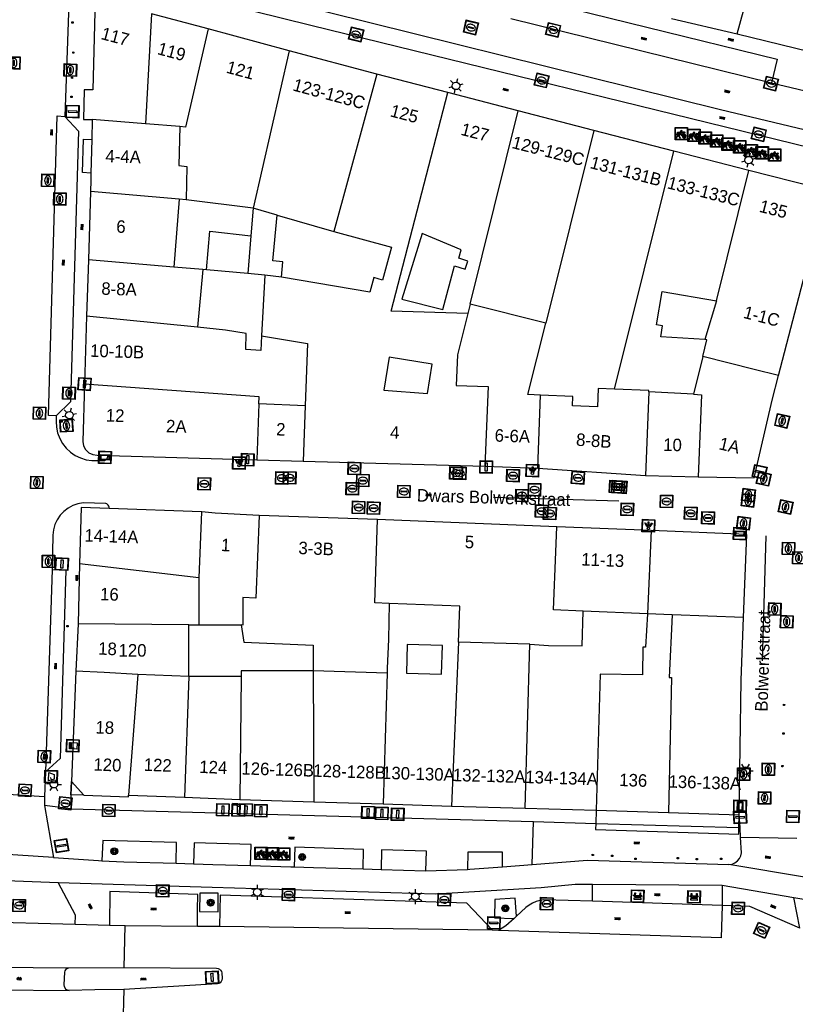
# Model space of a CAD drawing. Header units: metres. Extents: x 93870 to 95789, y 463036 to 464040.
# Tile 39 of 256: x 94147 to 94209, y 463338 to 463416. Entities that reach past the tile are written whole.
import ezdxf
from ezdxf.enums import TextEntityAlignment as Align

# ---------------------------------------------------------------- set-up
doc = ezdxf.new("R2010")
doc.units = ezdxf.units.M
doc.header["$LTSCALE"] = 25.4
for name, color, linetype in [('B_BEBOUWINGSGRENS_0', 1, 'Continuous'), ('B_LUIFEL_1', 200, 'Continuous'), ('B_OVERBOUWLIJN_LIJN_1', 7, 'Continuous'), ('B_TUSSENMUUR_0', 7, 'Continuous'), ('Q_AFVALBAK_0', 7, 'Continuous'), ('Q_BANK_0', 7, 'Continuous'), ('Q_BOOM_0', 3, 'Continuous'), ('Q_BRANDKRAAN_0', 5, 'Continuous'), ('Q_CAI-KAST_0', 10, 'Continuous'), ('Q_FIETSENREK_0', 6, 'Continuous'), ('Q_INSPECTIE_OF_RIOOLPUT_0', 253, 'Continuous'), ('Q_KOLK_0', 254, 'Continuous'), ('Q_LICHTMAST_0', 2, 'Continuous'), ('Q_LICHTPUNT_1', 7, 'Continuous'), ('Q_STRAATNAAMBORD_0', 7, 'Continuous'), ('Q_VERKEERSBORDPAAL_0', 40, 'Continuous'), ('Q_WATERLEIDINGPUT_0', 5, 'Continuous'), ('S_GBKN_SYMBOOL_GV_GROOT_0', 7, 'Continuous'), ('S_GBKN_SYMBOOL_OV_GROOT_0', 7, 'Continuous'), ('V_WEGGRENS_0', 7, 'Continuous'), ('Z_GBKN_HUISNUMMER_0', 252, 'Continuous'), ('Z_STRAATNAAM_0', 252, 'Continuous')]:
    doc.layers.add(name, color=color, linetype=linetype)
doc.layers.add('Q_PAAL_STEEN_0', color=7, linetype='Continuous', true_color=0xa97373)
doc.layers.add('Q_PAALTJE_0', color=7, linetype='Continuous', true_color=0x666666)

# ---------------------------------------------------------------- blocks, each defined once
blk = doc.blocks.new('Q_AFVALBAK')
for points in [[(-0.5, 0.5), (0.5, 0.5), (0.5, -0.5), (-0.5, -0.5)], [(-0.336, 0.197), (0.331, 0.197), (0.19, -0.251), (-0.196, -0.251)]]:
    blk.add_lwpolyline(points, close=True)
blk.add_lwpolyline([(-0.442, 0.464), (0.438, 0.464, -0.414214), (0.459, 0.442), (0.459, -0.437, -0.414214), (0.438, -0.459), (-0.442, -0.459, -0.414214), (-0.463, -0.437), (-0.463, 0.442), (-0.463, 0.444), (-0.463, 0.446), (-0.463, 0.448), (-0.462, 0.45), (-0.461, 0.451), (-0.46, 0.453), (-0.459, 0.455), (-0.458, 0.456), (-0.457, 0.457), (-0.456, 0.459), (-0.454, 0.46), (-0.453, 0.461), (-0.451, 0.462), (-0.449, 0.462), (-0.447, 0.463), (-0.446, 0.463), (-0.444, 0.464), (-0.442, 0.464)], format="xyb")
blk = doc.blocks.new('Q_STRAATNAAMBORD')
for points in [[(-0.5, 0.5), (0.5, 0.5), (0.5, -0.5), (-0.5, -0.5)], [(-0.369, 0.22), (0.358, 0.22), (0.358, -0.214), (-0.369, -0.214)]]:
    blk.add_lwpolyline(points, close=True)
for points in [[(-0.442, 0.464), (0.438, 0.464, -0.414214), (0.459, 0.442), (0.459, -0.437, -0.414214), (0.438, -0.459), (-0.442, -0.459, -0.414214), (-0.463, -0.437), (-0.463, 0.442), (-0.463, 0.444), (-0.463, 0.446), (-0.463, 0.448), (-0.462, 0.45), (-0.461, 0.451), (-0.46, 0.453), (-0.459, 0.455), (-0.458, 0.456), (-0.457, 0.457), (-0.456, 0.459), (-0.454, 0.46), (-0.453, 0.461), (-0.451, 0.462), (-0.449, 0.462), (-0.447, 0.463), (-0.446, 0.463), (-0.444, 0.464), (-0.442, 0.464)], [(-0.287, 0.16), (0.281, 0.16, -0.414214), (0.303, 0.139), (0.303, -0.134, -0.414214), (0.281, -0.156), (-0.287, -0.156, -0.414214), (-0.308, -0.134), (-0.308, 0.139), (-0.308, 0.14), (-0.308, 0.142), (-0.307, 0.144), (-0.307, 0.146), (-0.306, 0.148), (-0.305, 0.149), (-0.304, 0.151), (-0.303, 0.152), (-0.302, 0.154), (-0.3, 0.155), (-0.299, 0.156), (-0.297, 0.157), (-0.296, 0.158), (-0.294, 0.159), (-0.292, 0.159), (-0.29, 0.16), (-0.288, 0.16), (-0.287, 0.16)]]:
    blk.add_lwpolyline(points, format="xyb")
blk = doc.blocks.new('Q_CAI-KAST')
for points in [[(-0.5, 0.5), (0.5, 0.5), (0.5, -0.5), (-0.5, -0.5)], [(-0.262, 0.264), (0.25, 0.264), (0.25, 0.187), (-0.262, 0.187)], [(-0.262, 0.107), (0.25, 0.107), (0.25, -0.332), (-0.262, -0.332)]]:
    blk.add_lwpolyline(points, close=True)
blk.add_lwpolyline([(-0.442, 0.464), (0.438, 0.464, -0.414214), (0.459, 0.442), (0.459, -0.437, -0.414214), (0.438, -0.459), (-0.442, -0.459, -0.414214), (-0.463, -0.437), (-0.463, 0.442), (-0.463, 0.444), (-0.463, 0.446), (-0.463, 0.448), (-0.462, 0.45), (-0.461, 0.451), (-0.46, 0.453), (-0.459, 0.455), (-0.458, 0.456), (-0.457, 0.457), (-0.456, 0.459), (-0.454, 0.46), (-0.453, 0.461), (-0.451, 0.462), (-0.449, 0.462), (-0.447, 0.463), (-0.446, 0.463), (-0.444, 0.464), (-0.442, 0.464)], format="xyb")
blk.add_circle((-0.177, -0.034), 0.0354)
blk = doc.blocks.new('Q_LICHTMAST')
for points in [[(-0.26, 0.15), (-0.52, 0.3)], [(0, 0.3), (0, 0.6)], [(0.26, 0.15), (0.52, 0.3)], [(-0.26, -0.15), (-0.52, -0.3)], [(0, -0.3), (0, -0.6)], [(0.26, -0.15), (0.52, -0.3)]]:
    blk.add_lwpolyline(points)
blk.add_circle((0, 0), 0.3)
blk = doc.blocks.new('Q_VERKEERSBORDPAAL')
for points in [[(-0.5, 0.5), (0.5, 0.5), (0.5, -0.5), (-0.5, -0.5)], [(-0.08, 0.333), (0.071, 0.333), (0.071, -0.329), (-0.08, -0.329)]]:
    blk.add_lwpolyline(points, close=True)
blk.add_lwpolyline([(-0.442, 0.464), (0.438, 0.464, -0.414214), (0.459, 0.442), (0.459, -0.437, -0.414214), (0.438, -0.459), (-0.442, -0.459, -0.414214), (-0.463, -0.437), (-0.463, 0.442), (-0.463, 0.444), (-0.463, 0.446), (-0.463, 0.448), (-0.462, 0.45), (-0.461, 0.451), (-0.46, 0.453), (-0.459, 0.455), (-0.458, 0.456), (-0.457, 0.457), (-0.456, 0.459), (-0.454, 0.46), (-0.453, 0.461), (-0.451, 0.462), (-0.449, 0.462), (-0.447, 0.463), (-0.446, 0.463), (-0.444, 0.464), (-0.442, 0.464)], format="xyb")
blk = doc.blocks.new('Q_PAAL_STEEN')
for points in [[(-0.5, 0.5), (0.5, 0.5), (0.5, -0.5), (-0.5, -0.5)], [(-0.08, 0.333), (0.071, 0.333), (0.071, -0.329), (-0.08, -0.329)]]:
    blk.add_lwpolyline(points, close=True)
blk.add_lwpolyline([(-0.442, 0.464), (0.438, 0.464, -0.414214), (0.459, 0.442), (0.459, -0.437, -0.414214), (0.438, -0.459), (-0.442, -0.459, -0.414214), (-0.463, -0.437), (-0.463, 0.442), (-0.463, 0.444), (-0.463, 0.446), (-0.463, 0.448), (-0.462, 0.45), (-0.461, 0.451), (-0.46, 0.453), (-0.459, 0.455), (-0.458, 0.456), (-0.457, 0.457), (-0.456, 0.459), (-0.454, 0.46), (-0.453, 0.461), (-0.451, 0.462), (-0.449, 0.462), (-0.447, 0.463), (-0.446, 0.463), (-0.444, 0.464), (-0.442, 0.464)], format="xyb")
blk = doc.blocks.new('Q_PAALTJE')
at = {"color": 251, "true_color": 0x666666, "xscale": 0.1, "yscale": 0.1, "zscale": 0.01}
blk.add_blockref('Q_PAAL_STEEN', (0, 0), dxfattribs=at)
blk = doc.blocks.new('Q_INSPECTIE_OF_RIOOLPUT')
blk.add_lwpolyline([(-0.5, 0.5), (0.5, 0.5), (0.5, -0.5), (-0.5, -0.5)], close=True)
for points in [[(-0.442, 0.464), (0.438, 0.464, -0.414214), (0.459, 0.442), (0.459, -0.437, -0.414214), (0.438, -0.459), (-0.442, -0.459, -0.414214), (-0.463, -0.437), (-0.463, 0.442), (-0.463, 0.444), (-0.463, 0.446), (-0.463, 0.448), (-0.462, 0.45), (-0.461, 0.451), (-0.46, 0.453), (-0.459, 0.455), (-0.458, 0.456), (-0.457, 0.457), (-0.456, 0.459), (-0.454, 0.46), (-0.453, 0.461), (-0.451, 0.462), (-0.449, 0.462), (-0.447, 0.463), (-0.446, 0.463), (-0.444, 0.464), (-0.442, 0.464)], [(-0.345, 0.105, 0.380426), (-0.276, -0.18)], [(-0.008, 0.266, 0.240218), (-0.345, 0.105)], [(-0.194, 0.045, 0.853344), (-0.194, -0.032)], [(0.331, 0.111, 0.240191), (-0.008, 0.266)], [(0.185, -0.032, 0.849746), (0.185, 0.045)], [(0.267, -0.176, 0.380426), (0.331, 0.111)], [(-0.276, -0.18, 0.148452), (0.012, -0.257)], [(0.012, -0.257, 0.131742), (0.267, -0.176)]]:
    blk.add_lwpolyline(points, format="xyb")
for points in [[(-0.194, 0.045), (0.185, 0.045)], [(0.185, -0.032), (-0.194, -0.032)]]:
    blk.add_lwpolyline(points)
blk = doc.blocks.new('Q_KOLK')
blk.add_lwpolyline([(-0.5, 0.5), (0.5, 0.5), (0.5, -0.5), (-0.5, -0.5)], close=True)
for points in [[(-0.442, 0.464), (0.438, 0.464, -0.414214), (0.459, 0.442), (0.459, -0.437, -0.414214), (0.438, -0.459), (-0.442, -0.459, -0.414214), (-0.463, -0.437), (-0.463, 0.442, -0.414214), (-0.442, 0.464)], [(-0.345, 0.105, 0.380426), (-0.276, -0.18)], [(-0.008, 0.266, 0.240218), (-0.345, 0.105)], [(-0.194, 0.045, 0.853344), (-0.194, -0.032)], [(0.331, 0.111, 0.240191), (-0.008, 0.266)], [(0.185, -0.032, 0.849746), (0.185, 0.045)], [(0.267, -0.176, 0.380426), (0.331, 0.111)], [(-0.276, -0.18, 0.148452), (0.012, -0.257)], [(0.012, -0.257, 0.131742), (0.267, -0.176)]]:
    blk.add_lwpolyline(points, format="xyb")
for points in [[(-0.194, 0.045), (0.185, 0.045)], [(0.185, -0.032), (-0.194, -0.032)]]:
    blk.add_lwpolyline(points)
blk = doc.blocks.new('Q_WATERLEIDINGPUT')
blk.add_lwpolyline([(-0.5, 0.5), (0.5, 0.5), (0.5, -0.5), (-0.5, -0.5)], close=True)
for points in [[(-0.442, 0.464), (0.438, 0.464, -0.414214), (0.459, 0.442), (0.459, -0.437, -0.414214), (0.438, -0.459), (-0.442, -0.459, -0.414214), (-0.463, -0.437), (-0.463, 0.442), (-0.463, 0.444), (-0.463, 0.446), (-0.463, 0.448), (-0.462, 0.45), (-0.461, 0.451), (-0.46, 0.453), (-0.459, 0.455), (-0.458, 0.456), (-0.457, 0.457), (-0.456, 0.459), (-0.454, 0.46), (-0.453, 0.461), (-0.451, 0.462), (-0.449, 0.462), (-0.447, 0.463), (-0.446, 0.463), (-0.444, 0.464), (-0.442, 0.464)], [(-0.345, 0.105, 0.380426), (-0.276, -0.18)], [(-0.008, 0.266, 0.240218), (-0.345, 0.105)], [(-0.194, 0.045, 0.853344), (-0.194, -0.032)], [(0.331, 0.111, 0.240191), (-0.008, 0.266)], [(0.185, -0.032, 0.849746), (0.185, 0.045)], [(0.267, -0.176, 0.380426), (0.331, 0.111)], [(-0.276, -0.18, 0.148452), (0.012, -0.257)], [(0.012, -0.257, 0.131742), (0.267, -0.176)]]:
    blk.add_lwpolyline(points, format="xyb")
for points in [[(-0.194, 0.045), (0.185, 0.045)], [(0.185, -0.032), (-0.194, -0.032)]]:
    blk.add_lwpolyline(points)
blk = doc.blocks.new('Q_BRANDKRAAN')
blk.add_lwpolyline([(-0.5, 0.5), (0.5, 0.5), (0.5, -0.5), (-0.5, -0.5)], close=True)
for points in [[(-0.442, 0.464), (0.438, 0.464, -0.414214), (0.459, 0.442), (0.459, -0.437, -0.414214), (0.438, -0.459), (-0.442, -0.459, -0.414214), (-0.463, -0.437), (-0.463, 0.442), (-0.463, 0.444), (-0.463, 0.446), (-0.463, 0.448), (-0.462, 0.45), (-0.461, 0.451), (-0.46, 0.453), (-0.459, 0.455), (-0.458, 0.456), (-0.457, 0.457), (-0.456, 0.459), (-0.454, 0.46), (-0.453, 0.461), (-0.451, 0.462), (-0.449, 0.462), (-0.447, 0.463), (-0.446, 0.463), (-0.444, 0.464), (-0.442, 0.464)], [(-0.345, 0.105, 0.380426), (-0.276, -0.18)], [(-0.008, 0.266, 0.240218), (-0.345, 0.105)], [(-0.194, 0.045, 0.853344), (-0.194, -0.032)], [(0.331, 0.111, 0.240191), (-0.008, 0.266)], [(0.185, -0.032, 0.849746), (0.185, 0.045)], [(0.267, -0.176, 0.380426), (0.331, 0.111)], [(-0.276, -0.18, 0.148452), (0.012, -0.257)], [(0.012, -0.257, 0.131742), (0.267, -0.176)]]:
    blk.add_lwpolyline(points, format="xyb")
for points in [[(-0.194, 0.045), (0.185, 0.045)], [(0.185, -0.032), (-0.194, -0.032)]]:
    blk.add_lwpolyline(points)
blk = doc.blocks.new('Q_FIETSENREK')
for points in [[(-0.5, 0.5), (0.5, 0.5), (0.5, -0.5), (-0.5, -0.5)], [(-0.063, 0.145), (0.184, 0.054), (0.037, -0.093)]]:
    blk.add_lwpolyline(points, close=True)
for points in [[(-0.442, 0.464), (0.438, 0.464, -0.414214), (0.459, 0.442), (0.459, -0.437, -0.414214), (0.438, -0.459), (-0.442, -0.459, -0.414214), (-0.463, -0.437), (-0.463, 0.442), (-0.463, 0.444), (-0.463, 0.446), (-0.463, 0.448), (-0.462, 0.45), (-0.461, 0.451), (-0.46, 0.453), (-0.459, 0.455), (-0.458, 0.456), (-0.457, 0.457), (-0.456, 0.459), (-0.454, 0.46), (-0.453, 0.461), (-0.451, 0.462), (-0.449, 0.462), (-0.447, 0.463), (-0.446, 0.463), (-0.444, 0.464), (-0.442, 0.464)], [(-0.181, 0.106, 0.847256), (-0.324, -0.144)], [(-0.193, 0.075, 0.842492), (-0.305, -0.118)], [(-0.171, 0.065, 0.053288), (-0.193, 0.075)], [(-0.185, -0.134, 0.502492), (-0.147, 0.044)], [(-0.149, 0.089, 0.06236), (-0.181, 0.106)], [(-0.165, -0.161, 0.494489), (-0.125, 0.068)], [(-0.324, -0.144, 0.089606), (-0.421, -0.348)], [(-0.296, -0.162, 0.110942), (-0.375, -0.348)], [(-0.294, -0.105, 0.006942), (-0.305, -0.118)], [(-0.296, -0.162, 0.02458), (-0.283, -0.168)], [(-0.212, -0.105, 0.381614), (-0.294, -0.105)], [(-0.283, -0.168, 0.148109), (-0.198, -0.173)], [(-0.223, -0.136, 0.533998), (-0.276, -0.136)], [(-0.276, -0.136, 0.009682), (-0.271, -0.138)], [(-0.271, -0.138, 0.120201), (-0.218, -0.144)], [(-0.218, -0.144, 0.003554), (-0.223, -0.136)], [(-0.185, -0.134, 0.017985), (-0.212, -0.105)], [(-0.122, -0.348, 0.075837), (-0.198, -0.173)], [(-0.075, -0.348, 0.094234), (-0.165, -0.161)], [(0.095, -0.16, 0.385208), (0.186, -0.333)], [(0.209, -0.054, 0.224648), (0.108, -0.128)], [(0.126, -0.171, 0.376993), (0.197, -0.303)], [(0.212, -0.086, 0.20829), (0.139, -0.139)], [(0.186, -0.333, 1), (0.287, -0.06)], [(0.197, -0.303, 1), (0.276, -0.09)], [(0.287, -0.06, 0.086253), (0.238, -0.051)], [(0.276, -0.09, 0.079305), (0.241, -0.083)]]:
    blk.add_lwpolyline(points, format="xyb")
for points in [[(-0.171, 0.065), (-0.263, -0.038), (-0.239, -0.059), (-0.147, 0.044)], [(0.081, 0.221), (-0.003, 0.252), (-0.149, 0.089)], [(-0.125, 0.068), (-0.086, 0.111), (0.018, -0.131), (0.095, -0.16)], [(0.238, -0.051), (0.229, 0.053), (0.261, 0.093), (0.302, 0.078), (0.314, 0.11), (0.192, 0.155), (0.18, 0.123), (0.231, 0.104), (0.207, 0.076), (-0.04, 0.167), (0, 0.216), (0.07, 0.191), (0.081, 0.221)], [(0.209, -0.054), (0.199, 0.029), (0.057, -0.108)], [(-0.421, -0.348), (-0.375, -0.348)], [(-0.122, -0.348), (-0.075, -0.348)], [(0.057, -0.108), (0.108, -0.128)], [(0.126, -0.171), (0.253, -0.218), (0.241, -0.083)], [(0.139, -0.139), (0.222, -0.17), (0.212, -0.086)]]:
    blk.add_lwpolyline(points)
blk = doc.blocks.new('Q_LICHTPUNT')
for points in [[(-0.5, 0.5), (0.5, 0.5), (0.5, -0.5), (-0.5, -0.5)], [(-0.463, 0.464), (0.459, 0.464), (0.459, -0.459), (-0.463, -0.459)], [(-0.123, 0.08), (-0.077, 0.051), (-0.255, -0.233), (-0.301, -0.204)], [(-0.033, 0.032), (0.021, 0.032), (0.021, -0.303), (-0.033, -0.303)], [(0.075, 0.051), (0.121, 0.079), (0.293, -0.209), (0.247, -0.236)]]:
    blk.add_lwpolyline(points, close=True)
blk.add_circle((-0.002, 0.21), 0.103)
blk = doc.blocks.new('Q_BANK')
blk.add_lwpolyline([(-0.5, 0.5), (0.5, 0.5), (0.5, -0.5), (-0.5, -0.5)], close=True)
blk.add_lwpolyline([(-0.442, 0.464), (0.438, 0.464, -0.414214), (0.459, 0.442), (0.459, -0.437, -0.414214), (0.438, -0.459), (-0.442, -0.459, -0.414214), (-0.463, -0.437), (-0.463, 0.442), (-0.463, 0.444), (-0.463, 0.446), (-0.463, 0.448), (-0.462, 0.45), (-0.461, 0.451), (-0.46, 0.453), (-0.459, 0.455), (-0.458, 0.456), (-0.457, 0.457), (-0.456, 0.459), (-0.454, 0.46), (-0.453, 0.461), (-0.451, 0.462), (-0.449, 0.462), (-0.447, 0.463), (-0.446, 0.463), (-0.444, 0.464), (-0.442, 0.464)], format="xyb")
for points in [[(-0.267, 0.022), (-0.366, -0.078)], [(-0.18, 0.132), (-0.267, 0.132), (-0.267, 0.276)], [(-0.267, 0.276), (0.258, 0.276), (0.258, 0.132), (0.173, 0.132)], [(-0.18, 0.022), (-0.267, 0.022)], [(-0.267, 0.022), (-0.18, 0.022)], [(-0.18, 0.022), (-0.18, 0.132)], [(-0.18, 0.132), (-0.144, 0.132)], [(-0.144, 0.132), (-0.144, 0.022)], [(0.131, 0.132), (-0.144, 0.132)], [(0.131, 0.022), (-0.144, 0.022)], [(-0.144, 0.022), (0.131, 0.022)], [(0.131, 0.022), (-0.144, 0.022)], [(-0.144, 0.022), (0.131, 0.022)], [(-0.144, 0.022), (0.131, 0.022)], [(0.131, 0.022), (0.131, 0.132)], [(0.131, 0.132), (0.173, 0.132)], [(0.173, 0.132), (0.173, 0.022)], [(0.173, 0.022), (0.255, 0.022)], [(0.173, 0.022), (0.255, 0.022)], [(0.255, 0.022), (0.357, -0.078)], [(-0.236, -0.078), (-0.366, -0.078)], [(-0.192, -0.078), (-0.192, -0.27), (-0.236, -0.27), (-0.236, -0.078)], [(-0.236, -0.078), (-0.192, -0.078)], [(0.183, -0.078), (-0.192, -0.078)], [(0.226, -0.078), (0.226, -0.268), (0.183, -0.268), (0.183, -0.078)], [(0.183, -0.078), (0.226, -0.078)], [(0.357, -0.078), (0.226, -0.078)]]:
    blk.add_lwpolyline(points)
blk = doc.blocks.new('Q_BOOM')
for radius in [0.27, 0.18, 0.09]:
    blk.add_circle((0, 0), radius)
blk = doc.blocks.new('S_GBKN_SYMBOOL_OV_GROOT')
for points in [[(-0.21875, 0.0625), (0.21875, 0.0625)], [(-0.21875, 0), (0.21875, 0)], [(-0.1875, 0.0625), (-0.1875, 0)], [(-0.125, 0.09375), (-0.125, 0.0625)], [(-0.125, 0), (-0.125, -0.0625)], [(-0.0625, 0.0625), (-0.0625, 0)], [(0, 0.09375), (0, 0.0625)], [(0, 0), (0, -0.0625)], [(0.0625, 0.0625), (0.0625, 0)], [(0.125, 0.09375), (0.125, 0.0625)], [(0.125, 0), (0.125, -0.0625)], [(0.1875, 0.0625), (0.1875, 0)], [(-0.21875, -0.0625), (0.21875, -0.0625)], [(-0.1875, -0.0625), (-0.1875, -0.09375)], [(-0.0625, -0.0625), (-0.0625, -0.09375)], [(0.0625, -0.0625), (0.0625, -0.09375)], [(0.1875, -0.0625), (0.1875, -0.09375)]]:
    blk.add_lwpolyline(points)
blk = doc.blocks.new('S_GBKN_SYMBOOL_GV_GROOT')
for points in [[(-0.1875, 0.03125), (-0.09375, 0.09375)], [(-0.1875, -0.0625), (0.0625, 0.09375)], [(-0.1875, 0.09375), (0.125, -0.09375)], [(-0.1875, 0), (-0.03125, -0.09375)], [(-0.125, -0.09375), (0.1875, 0.09375)], [(-0.0625, 0.09375), (0.1875, -0.0625)], [(0.03125, -0.09375), (0.1875, 0)], [(0.09375, 0.09375), (0.1875, 0.03125)]]:
    blk.add_lwpolyline(points)

msp = doc.modelspace()

# ---------------------------------------------------------------- linework, layer by layer
at = {"layer": 'B_BEBOUWINGSGRENS_0'}
for p, q in [((94162.024, 463415.45), (94157.512, 463416.659)), ((94199.053, 463416.296), (94204.31, 463415.068)), ((94168.512, 463413.711), (94162.024, 463415.45)), ((94204.31, 463415.068), (94210.081, 463413.651)), ((94175.511, 463411.836), (94168.512, 463413.711)), ((94181.18, 463410.362), (94175.511, 463411.836)), ((94186.795, 463408.903), (94181.18, 463410.362)), ((94192.856, 463407.348), (94186.795, 463408.903)), ((94199.234, 463405.673), (94192.856, 463407.348)), ((94205.236, 463404.137), (94199.234, 463405.673)), ((94152.632, 463402.47), (94152.464, 463397.013)), ((94159.711, 463401.858), (94159.3, 463396.423)), ((94160.27, 463401.81), (94159.711, 463401.858)), ((94165.638, 463401.131), (94160.27, 463401.81)), ((94165.638, 463401.131), (94165.45, 463398.917)), ((94167.557, 463400.577), (94172.077, 463399.271)), ((94165.45, 463398.917), (94165.195, 463395.908)), ((94152.464, 463397.013), (94152.325, 463392.491)), ((94161.602, 463396.224), (94159.3, 463396.423)), ((94161.914, 463396.196), (94161.602, 463396.224)), ((94165.195, 463395.908), (94161.914, 463396.196)), ((94202.65, 463393.72), (94201.72, 463390.64)), ((94152.325, 463392.491), (94152.158, 463387.076)), ((94176.5, 463389.23), (94176.07, 463386.58)), ((94154.054, 463381.363), (94165.922, 463381.028)), ((94165.922, 463381.028), (94169.618, 463380.923)), ((94169.618, 463380.923), (94184.125, 463380.513)), ((94184.125, 463380.513), (94188.371, 463380.362)), ((94188.371, 463380.362), (94196.98, 463379.772)), ((94196.98, 463379.772), (94201.18, 463379.678)), ((94201.18, 463379.678), (94205.65, 463379.58)), ((94161.492, 463376.862), (94154.129, 463377.13)), ((94175.576, 463376.255), (94166.12, 463376.586)), ((94189.882, 463375.672), (94175.576, 463376.255)), ((94197.436, 463375.368), (94189.882, 463375.672)), ((94205.07, 463375.06), (94197.436, 463375.368)), ((94204.808, 463368.429), (94205.07, 463375.06)), ((94151.752, 463372.706), (94151.645, 463367.926)), ((94151.645, 463367.926), (94151.474, 463364.14)), ((94160.49, 463363.71), (94160.5, 463367.83)), ((94160.5, 463367.83), (94161.285, 463367.83)), ((94161.285, 463367.83), (94164.68, 463367.83)), ((94151.474, 463364.14), (94151.118, 463355.324)), ((94164.68, 463363.71), (94160.49, 463363.71)), ((94155.67, 463354.238), (94160.152, 463354.065)), ((94160.152, 463354.065), (94164.554, 463353.895)), ((94164.554, 463353.895), (94170.479, 463353.708)), ((94170.479, 463353.708), (94176.022, 463353.534)), ((94176.022, 463353.534), (94181.485, 463353.362)), ((94181.485, 463353.362), (94187.348, 463353.205)), ((94187.348, 463353.205), (94193.036, 463353.024)), ((94193.036, 463353.024), (94198.802, 463352.841)), ((94198.802, 463352.841), (94204.47, 463352.66))]:
    msp.add_line(p, q, dxfattribs=at)
for points in [[(94152.996, 463417.875), (94152.827, 463410.574), (94152.12, 463410.576), (94152.062, 463408.224), (94152.772, 463408.206)], [(94152.772, 463408.206), (94152.735, 463406.608), (94152.673, 463403.928), (94152.659, 463403.338), (94152.632, 463402.47)], [(94211.316, 463401.458), (94211.395, 463401.927), (94210.983, 463402.613), (94210.476, 463402.815), (94205.236, 463404.137)], [(94207.606, 463387.765), (94211.032, 463400.934), (94211.218, 463400.885), (94211.316, 463401.458)], [(94167.881, 463395.617), (94167.996, 463396.839), (94167.201, 463396.928), (94167.557, 463400.577)], [(94161.914, 463396.196), (94162.179, 463399.303), (94165.45, 463398.917)], [(94172.077, 463399.271), (94176.69, 463398.01), (94175.97, 463395.39), (94175.28, 463395.58), (94174.94, 463394.43), (94167.881, 463395.617)], [(94177.5, 463393.85), (94180.78, 463393.04), (94181.71, 463396.53), (94182.57, 463396.26), (94182.77, 463396.91), (94182.05, 463397.13), (94182.26, 463397.8), (94179.13, 463399.12), (94177.5, 463393.85)], [(94201.72, 463390.64), (94198.19, 463390.86), (94198.34, 463391.73), (94197.84, 463391.81), (94198.3, 463394.48), (94202.65, 463393.72)], [(94176.07, 463386.58), (94179.56, 463386.32), (94179.94, 463388.66), (94176.5, 463389.23)], [(94205.65, 463379.58), (94207.09, 463385.78), (94207.606, 463387.765)], [(94152.158, 463387.076), (94152.017, 463382.501), (94152.077, 463382.152), (94152.244, 463381.839), (94152.5, 463381.594), (94152.819, 463381.442), (94153.171, 463381.397), (94154.054, 463381.363)], [(94154.129, 463377.13), (94151.885, 463377.212), (94151.752, 463372.706)], [(94166.12, 463376.586), (94162.589, 463376.768), (94161.528, 463376.859), (94161.492, 463376.862)], [(94204.47, 463352.66), (94204.61, 463363.41), (94204.808, 463368.429)], [(94164.68, 463367.83), (94164.88, 463366.47), (94170.42, 463366.23), (94170.42, 463364.16)], [(94177.946, 463366.273), (94177.879, 463363.984), (94180.677, 463363.902), (94180.744, 463366.191), (94177.946, 463366.273)], [(94170.42, 463364.16), (94164.68, 463364.17), (94164.68, 463363.71)], [(94151.118, 463355.324), (94152.115, 463354.234), (94155.664, 463354.089), (94155.67, 463354.238)]]:
    msp.add_lwpolyline(points, dxfattribs=at)
at = {"layer": 'B_LUIFEL_1'}
for p, q in [((94193.036, 463353.024), (94193.003, 463351.979)), ((94204.438, 463351.66), (94204.47, 463352.66))]:
    msp.add_line(p, q, dxfattribs=at)
msp.add_lwpolyline([(94193.003, 463351.979), (94192.987, 463351.486), (94198.753, 463351.3), (94204.421, 463351.12), (94204.438, 463351.66)], dxfattribs=at)
at = {"layer": 'B_OVERBOUWLIJN_LIJN_1'}
for points in [[(94152.673, 463403.928), (94151.983, 463403.971), (94152.068, 463406.643), (94152.735, 463406.608)], [(94152.115, 463354.234), (94151.057, 463354.267), (94151.118, 463355.324)]]:
    msp.add_lwpolyline(points, dxfattribs=at)
at = {"layer": 'B_TUSSENMUUR_0'}
for p, q in [((94204.31, 463415.068), (94207.84, 463428.03)), ((94157.512, 463416.659), (94157.029, 463407.87)), ((94168.512, 463413.711), (94165.638, 463401.131)), ((94175.511, 463411.836), (94172.077, 463399.271)), ((94182.968, 463393.456), (94186.795, 463408.903)), ((94157.029, 463407.87), (94152.772, 463408.206)), ((94159.775, 463407.651), (94157.029, 463407.87)), ((94192.856, 463407.348), (94189.004, 463391.947)), ((94194.509, 463386.668), (94199.234, 463405.673)), ((94202.65, 463393.72), (94205.236, 463404.137)), ((94159.711, 463401.858), (94152.632, 463402.47)), ((94167.557, 463400.577), (94165.638, 463401.131)), ((94159.3, 463396.423), (94152.464, 463397.013)), ((94161.602, 463396.224), (94161.177, 463391.617)), ((94166.575, 463395.791), (94165.195, 463395.908)), ((94166.575, 463395.791), (94166.288, 463390.921)), ((94167.881, 463395.617), (94166.575, 463395.791)), ((94182.968, 463393.456), (94182.784, 463392.713)), ((94189.004, 463391.947), (94182.968, 463393.456)), ((94161.177, 463391.617), (94152.325, 463392.491)), ((94201.544, 463389.27), (94200.797, 463386.262)), ((94188.371, 463380.362), (94188.575, 463386.198)), ((94197.241, 463386.447), (94196.98, 463379.772)), ((94200.797, 463386.262), (94197.241, 463386.447)), ((94166.087, 463385.49), (94165.922, 463381.028)), ((94169.782, 463385.337), (94166.087, 463385.49)), ((94169.782, 463385.337), (94169.618, 463380.923)), ((94161.492, 463376.862), (94161.285, 463371.608)), ((94197.436, 463375.368), (94197.133, 463368.734)), ((94161.285, 463371.608), (94151.752, 463372.706)), ((94161.285, 463371.608), (94161.285, 463367.83)), ((94197.133, 463368.734), (94192.002, 463368.939)), ((94199.116, 463368.654), (94197.133, 463368.734)), ((94204.808, 463368.429), (94199.116, 463368.654)), ((94182.044, 463366.463), (94181.485, 463353.362)), ((94187.733, 463366.297), (94182.044, 463366.463)), ((94187.348, 463353.205), (94187.733, 463366.297)), ((94176.328, 463363.987), (94170.42, 463364.16)), ((94170.42, 463364.16), (94170.479, 463353.708)), ((94176.328, 463363.987), (94176.022, 463353.534)), ((94156.413, 463363.874), (94155.67, 463354.238)), ((94160.49, 463363.71), (94156.413, 463363.874)), ((94160.49, 463363.71), (94160.152, 463354.065)), ((94164.68, 463363.71), (94164.554, 463353.895)), ((94193.355, 463363.908), (94193.036, 463353.024))]:
    msp.add_line(p, q, dxfattribs=at)
for points in [[(94162.024, 463415.45), (94160.223, 463407.601), (94159.775, 463407.651)], [(94182.784, 463392.713), (94176.646, 463392.892), (94181.18, 463410.362)], [(94159.775, 463407.651), (94159.7, 463404.533), (94160.338, 463404.464), (94160.27, 463401.81)], [(94182.784, 463392.713), (94181.947, 463389.418), (94181.846, 463386.971), (94184.398, 463386.872), (94184.125, 463380.513)], [(94166.288, 463390.921), (94166.245, 463389.77), (94165.037, 463389.841), (94165.084, 463391.12), (94163.427, 463391.395), (94161.177, 463391.617)], [(94188.575, 463386.198), (94187.576, 463386.237), (94189.004, 463391.947)], [(94166.288, 463390.921), (94169.967, 463390.312), (94169.782, 463385.337)], [(94201.544, 463389.27), (94201.878, 463390.615), (94201.72, 463390.64)], [(94207.606, 463387.765), (94205.666, 463388.247), (94201.544, 463389.27)], [(94166.087, 463385.49), (94166.107, 463386.047), (94152.158, 463387.076)], [(94194.509, 463386.668), (94193.198, 463386.719), (94193.142, 463385.27), (94191.143, 463385.348), (94191.172, 463386.097), (94188.575, 463386.198)], [(94197.241, 463386.447), (94197.246, 463386.561), (94194.509, 463386.668)], [(94200.797, 463386.262), (94201.436, 463386.229), (94201.18, 463379.678)], [(94166.12, 463376.586), (94165.856, 463369.982), (94164.807, 463370.024), (94164.792, 463367.829), (94164.68, 463367.83)], [(94176.491, 463369.557), (94175.356, 463369.602), (94175.576, 463376.255)], [(94192.002, 463368.939), (94189.614, 463369.033), (94189.801, 463373.674), (94189.882, 463375.672)], [(94176.491, 463369.557), (94176.44, 463366.66), (94176.339, 463364.369), (94176.328, 463363.987)], [(94182.044, 463366.463), (94182.128, 463369.331), (94176.491, 463369.557)], [(94187.733, 463366.297), (94189.22, 463366.2), (94191.926, 463366.153), (94192.002, 463368.939)], [(94197.133, 463368.734), (94196.983, 463366.066), (94196.77, 463366.07), (94196.73, 463363.85), (94193.355, 463363.908)], [(94160.5, 463367.83), (94160.46, 463367.83), (94151.645, 463367.926)], [(94199.116, 463368.654), (94198.859, 463363.631), (94199.059, 463363.625), (94198.802, 463352.841)], [(94156.413, 463363.874), (94153.715, 463364.024), (94151.474, 463364.14)]]:
    msp.add_lwpolyline(points, dxfattribs=at)
at = {"layer": 'V_WEGGRENS_0'}
for p, q in [((94186.211, 463416.276), (94207.044, 463411.147)), ((94207.044, 463411.147), (94212.918, 463409.724)), ((94150.596, 463408.462), (94151.666, 463407.282)), ((94149.572, 463372.274), (94149.035, 463356.093)), ((94149.035, 463356.093), (94148.969, 463354.128)), ((94144.98, 463354.37), (94148.969, 463354.128)), ((94148.969, 463354.128), (94148.96, 463353.4)), ((94151.051, 463353.148), (94148.96, 463353.4)), ((94148.96, 463353.4), (94149.674, 463349.268)), ((94151.051, 463353.148), (94188.028, 463352.118)), ((94204.526, 463351.658), (94204.47, 463352.66)), ((94187.93, 463348.698), (94188.028, 463352.118)), ((94188.028, 463352.118), (94193.003, 463351.979)), ((94193.003, 463351.979), (94204.438, 463351.66)), ((94204.438, 463351.66), (94204.526, 463351.658)), ((94204.572, 463350.85), (94204.526, 463351.658)), ((94209.054, 463350.776), (94204.572, 463350.85)), ((94149.674, 463349.268), (94143.665, 463349.659)), ((94159.468, 463348.792), (94160.856, 463348.751)), ((94174.411, 463348.342), (94175.845, 463348.301)), ((94175.845, 463348.301), (94179.433, 463348.196)), ((94179.433, 463348.196), (94182.758, 463348.304)), ((94185.55, 463348.513), (94187.93, 463348.698)), ((94209.83, 463347.67), (94203.64, 463348.699)), ((94143.591, 463347.489), (94150.045, 463347.257)), ((94192.734, 463345.754), (94192.746, 463347.121)), ((94192.746, 463347.121), (94203.109, 463347.033)), ((94203.109, 463347.033), (94203.096, 463345.421)), ((94203.109, 463347.033), (94208.834, 463346.066)), ((94186.667, 463344.573), (94186.561, 463346.012)), ((94209.317, 463343.599), (94208.834, 463346.066)), ((94203.096, 463345.421), (94192.734, 463345.754)), ((94186.47, 463344.391), (94186.667, 463344.573)), ((94154.163, 463343.81), (94151.401, 463343.889)), ((94155.409, 463343.798), (94154.163, 463343.81)), ((94155.325, 463340.467), (94155.409, 463343.798)), ((94161.171, 463343.747), (94155.409, 463343.798)), ((94162.947, 463343.738), (94161.171, 463343.747)), ((94184.752, 463343.448), (94162.947, 463343.738)), ((94185.237, 463343.431), (94184.752, 463343.448)), ((94143.358, 463340.493), (94150.907, 463340.446)), ((94150.907, 463340.446), (94155.325, 463340.467)), ((94143.321, 463338.696), (94150.939, 463338.629)), ((94155.297, 463338.717), (94155.208, 463335.257))]:
    msp.add_line(p, q, dxfattribs=at)
for points in [[(94212.766, 463406.649), (94202.96, 463408.982), (94164.535, 463418.551), (94154.643, 463421.142)], [(94154.381, 463419.694), (94170.239, 463415.763), (94210.201, 463405.955), (94210.548, 463405.837)], [(94151.14, 463418.325), (94151.068, 463418.162), (94151.008, 463417.995), (94150.959, 463417.823), (94150.922, 463417.649), (94150.896, 463417.473), (94150.596, 463408.462)], [(94186.68, 463418.181), (94207.504, 463413.047), (94207.044, 463411.147)], [(94149.884, 463384.547), (94149.287, 463384.572), (94149.959, 463408.497), (94150.596, 463408.462)], [(94151.666, 463407.282), (94151.044, 463385.655), (94149.884, 463384.547)], [(94149.884, 463384.547), (94149.88, 463384.096), (94149.911, 463383.631), (94150.011, 463383.175), (94150.178, 463382.74), (94150.408, 463382.334), (94150.695, 463381.967), (94151.034, 463381.647), (94151.417, 463381.381), (94151.835, 463381.175), (94152.28, 463381.034), (94152.74, 463380.96), (94153.758, 463380.985)], [(94153.758, 463380.985), (94153.979, 463381.121), (94154.054, 463381.363)], [(94153.848, 463377.526), (94152.059, 463377.6), (94151.634, 463377.523), (94151.227, 463377.38), (94150.848, 463377.174), (94150.506, 463376.91), (94150.21, 463376.595), (94149.968, 463376.238), (94149.786, 463375.846), (94149.669, 463375.431), (94149.619, 463375.002), (94149.572, 463372.274)], [(94154.129, 463377.13), (94154.117, 463377.256), (94154.098, 463377.336), (94154.058, 463377.408), (94154, 463377.467), (94153.928, 463377.507), (94153.848, 463377.526)], [(94149.572, 463372.274), (94150.676, 463372.221), (94150.202, 463357.158), (94149.035, 463356.093)], [(94151.118, 463355.324), (94151.057, 463354.267), (94151.051, 463353.148)], [(94159.468, 463348.792), (94159.518, 463350.462), (94153.608, 463350.606), (94153.539, 463348.992)], [(94203.64, 463348.699), (94203.887, 463348.735), (94204.119, 463348.83), (94204.32, 463348.978), (94204.48, 463349.17), (94204.589, 463349.395), (94204.64, 463349.64), (94204.572, 463350.85)], [(94165.407, 463348.615), (94165.457, 463350.285), (94160.906, 463350.421), (94160.856, 463348.751)], [(94174.411, 463348.342), (94174.457, 463349.905), (94168.966, 463350.091), (94168.912, 463348.51)], [(94179.433, 463348.196), (94179.478, 463349.759), (94175.89, 463349.863), (94175.845, 463348.301)], [(94149.674, 463349.268), (94153.262, 463349.004), (94153.539, 463348.992)], [(94185.55, 463348.513), (94185.543, 463349.692), (94182.786, 463349.69), (94182.758, 463348.304)], [(94187.93, 463348.698), (94192.33, 463349.04), (94203.64, 463348.699)], [(94153.539, 463348.992), (94155.31, 463348.916), (94159.468, 463348.792)], [(94160.856, 463348.751), (94162.415, 463348.704), (94165.407, 463348.615)], [(94165.407, 463348.615), (94168.642, 463348.519), (94168.912, 463348.51)], [(94168.912, 463348.51), (94170.448, 463348.458), (94174.411, 463348.342)], [(94182.758, 463348.304), (94182.93, 463348.31), (94185.55, 463348.513)], [(94151.401, 463343.889), (94151.447, 463344.635), (94150.045, 463347.257)], [(94150.045, 463347.257), (94162.347, 463346.893), (94180.194, 463346.364), (94188.636, 463346.864), (94191.355, 463347.113), (94192.746, 463347.121)], [(94161.171, 463343.747), (94161.189, 463345.079), (94161.205, 463346.308), (94154.19, 463346.526), (94154.163, 463343.81)], [(94162.837, 463346.404), (94161.358, 463346.416), (94161.346, 463344.928), (94162.825, 463344.916), (94162.837, 463346.404)], [(94184.752, 463343.448), (94182.695, 463345.608), (94162.989, 463346.24), (94162.969, 463345.019), (94162.947, 463343.738)], [(94186.561, 463346.012), (94184.941, 463345.899), (94184.908, 463344.426), (94186.47, 463344.391)], [(94208.834, 463346.066), (94210.11, 463345.85), (94215.13, 463345.32), (94225.128, 463344.992)], [(94203.096, 463345.421), (94203.01, 463342.84), (94185.237, 463343.431)], [(94192.734, 463345.754), (94188.86, 463345.879), (94188.546, 463345.822), (94188.241, 463345.73), (94187.947, 463345.604), (94187.669, 463345.447), (94187.411, 463345.26), (94186.667, 463344.573)], [(94209.317, 463343.599), (94205.3, 463345.35), (94203.096, 463345.421)], [(94186.47, 463344.391), (94185.825, 463343.795), (94185.237, 463343.431)], [(94151.401, 463343.889), (94143.477, 463344.115), (94139.617, 463344.225), (94139.491, 463344.229)], [(94150.939, 463338.629), (94150.808, 463338.655), (94150.691, 463338.721), (94150.601, 463338.82), (94150.545, 463338.942), (94150.531, 463339.075), (94150.583, 463340.104), (94150.608, 463340.201), (94150.656, 463340.29), (94150.725, 463340.363), (94150.811, 463340.416), (94150.907, 463340.446)], [(94155.325, 463340.467), (94162.706, 463340.404), (94162.828, 463340.385), (94162.939, 463340.333), (94163.032, 463340.252), (94163.097, 463340.148), (94163.131, 463340.029), (94163.152, 463339.588), (94163.136, 463339.463), (94163.085, 463339.348), (94163.003, 463339.253), (94162.897, 463339.185), (94162.776, 463339.151), (94155.297, 463338.717)], [(94155.297, 463338.717), (94152.992, 463338.677), (94150.939, 463338.629)]]:
    msp.add_lwpolyline(points, dxfattribs=at)
at = {"layer": 'Z_STRAATNAAM_0'}
for p, q in [((94184.84, 463378.038), (94194.836, 463377.738)), ((94206.324, 463364.959), (94206.624, 463374.955))]:
    msp.add_line(p, q, dxfattribs=at)

# ---------------------------------------------------------------- block references
at = {"layer": 'Q_AFVALBAK_0', "rotation": 88.07628479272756}
msp.add_blockref('Q_AFVALBAK', (94149.482, 463355.713), dxfattribs=at)
at = {"layer": 'Q_BANK_0', "rotation": 178.1593388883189}
for p in [(94196.339, 463346.16), (94200.851, 463346.109)]:
    msp.add_blockref('Q_BANK', p, dxfattribs=at)
at = {"layer": 'Q_BOOM_0'}
for p, rotation in [((94154.535, 463349.756), 177.5427390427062), ((94169.542, 463349.294), 88.04378887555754), ((94162.234, 463345.65), 89.53794727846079), ((94185.779, 463345.194), 3.990094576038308)]:
    msp.add_blockref('Q_BOOM', p, dxfattribs=dict(at, rotation=rotation))
at = {"layer": 'Q_BRANDKRAAN_0'}
for p, rotation in [((94150.714, 463383.756), 93.81407483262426), ((94154.096, 463353.007), 178.4044298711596)]:
    msp.add_blockref('Q_BRANDKRAAN', p, dxfattribs=dict(at, rotation=rotation))
at = {"layer": 'Q_CAI-KAST_0', "rotation": 87.68758830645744}
msp.add_blockref('Q_CAI-KAST', (94151.221, 463358.188), dxfattribs=at)
at = {"layer": 'Q_FIETSENREK_0'}
for p in [(94199.835, 463407.079), (94200.844, 463406.95), (94201.741, 463406.735), (94202.664, 463406.494), (94203.577, 463406.252), (94204.501, 463406.037), (94205.419, 463405.731), (94206.3, 463405.549), (94207.288, 463405.382), (94166.269, 463349.584), (94167.169, 463349.56), (94168.068, 463349.536)]:
    msp.add_blockref('Q_FIETSENREK', p, dxfattribs=at)
at = {"layer": 'Q_INSPECTIE_OF_RIOOLPUT_0'}
for p, rotation in [((94183.026, 463415.561), 166.1716176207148), ((94149.233, 463403.35), 88.39111208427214), ((94148.56, 463384.756), 88.39111208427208), ((94148.35, 463379.218), 88.25809297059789), ((94177.667, 463378.5), 178.3811251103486), ((94208.165, 463377.252), 77.7474997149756), ((94147.402, 463354.623), 176.5283014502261), ((94206.487, 463354.016), 89.25386458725), ((94146.93, 463345.424), 178.3663128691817), ((94206.249, 463343.44), 156.4477363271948)]:
    msp.add_blockref('Q_INSPECTIE_OF_RIOOLPUT', p, dxfattribs=dict(at, rotation=rotation))
at = {"layer": 'Q_KOLK_0'}
for p, rotation in [((94189.591, 463415.373), 166.1690750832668), ((94173.854, 463415.005), 166.2102886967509), ((94146.504, 463412.735), 88.1852952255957), ((94151.025, 463412.165), 88.09317640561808), ((94188.673, 463411.338), 166.210288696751), ((94206.999, 463411.085), 166.1690750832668), ((94206.022, 463407.035), 166.2102886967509), ((94150.181, 463401.861), 88.39111208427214), ((94161.722, 463379.113), 178.3831318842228), ((94173.555, 463378.724), 178.3811251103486), ((94187.103, 463378.171), 177.9632552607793), ((94198.651, 463377.701), 178.7178799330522), ((94149.277, 463372.906), 89.0129636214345), ((94207.296, 463369.098), 87.99149922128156), ((94148.938, 463357.317), 88.09921850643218), ((94206.792, 463356.3), 89.25386458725), ((94158.401, 463346.593), 178.2200340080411), ((94168.455, 463346.292), 178.1630708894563), ((94180.894, 463345.879), 178.1630708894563), ((94189.078, 463345.561), 178.1519131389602), ((94204.372, 463345.193), 178.1549028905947)]:
    msp.add_blockref('Q_KOLK', p, dxfattribs=dict(at, rotation=rotation))
at = {"layer": 'Q_LICHTMAST_0'}
for p, rotation in [((94181.83, 463410.9), 165.4343862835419), ((94205.212, 463404.975), 165.6452505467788), ((94150.945, 463384.597), 43.68657026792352), ((94204.974, 463356.189), 89.25386458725), ((94149.711, 463355.11), 88.07628479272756), ((94165.961, 463346.475), 178.3022022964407), ((94178.586, 463346.138), 178.3022022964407)]:
    msp.add_blockref('Q_LICHTMAST', p, dxfattribs=dict(at, rotation=rotation))
at = {"layer": 'Q_LICHTPUNT_1'}
for p, rotation in [((94164.502, 463380.772), 178.3831318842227), ((94187.943, 463380.166), 177.9632552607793), ((94197.207, 463375.759), 177.6954563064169)]:
    msp.add_blockref('Q_LICHTPUNT', p, dxfattribs=dict(at, rotation=rotation))
at = {"layer": 'Q_PAAL_STEEN_0'}
for p, rotation in [((94165.192, 463381.032), 178.3831318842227), ((94184.244, 463380.455), 177.9632552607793), ((94163.204, 463353.06), 178.4044298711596), ((94164.45, 463353.032), 178.4044298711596), ((94165.062, 463353.06), 178.4044298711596), ((94166.239, 463352.991), 178.4044298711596), ((94174.81, 463352.849), 178.4044298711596), ((94175.912, 463352.778), 178.4044298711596), ((94177.169, 463352.707), 178.4044298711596)]:
    msp.add_blockref('Q_PAAL_STEEN', p, dxfattribs=dict(at, rotation=rotation))
at = {"layer": 'Q_PAALTJE_0'}
for p, rotation in [((94151.2, 463415.959), 88.09317640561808), ((94151.264, 463413.558), 88.09317640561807), ((94151.156, 463411.555), 88.09317640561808), ((94151.115, 463410.022), 88.09317640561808), ((94150.323, 463384.093), 93.81407483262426), ((94150.801, 463367.739), 88.19762062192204), ((94208.042, 463361.443), 87.99149922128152), ((94208.005, 463359.165), 87.99149922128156), ((94207.908, 463356.555), 87.99149922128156), ((94192.769, 463349.458), 178.2730376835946), ((94194.316, 463349.386), 178.2730376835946), ((94196.173, 463349.143), 178.2730376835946), ((94199.563, 463349.196), 178.2730376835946), ((94201.079, 463349.125), 178.2730376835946), ((94203.025, 463349.151), 178.2730376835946)]:
    msp.add_blockref('Q_PAALTJE', p, dxfattribs=dict(at, rotation=rotation))
at = {"layer": 'Q_STRAATNAAMBORD_0'}
for p, rotation in [((94153.79, 463381.222), 177.7949098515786), ((94204.509, 463375.133), 177.6896077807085), ((94204.529, 463353.35), 89.25386458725)]:
    msp.add_blockref('Q_STRAATNAAMBORD', p, dxfattribs=dict(at, rotation=rotation))
at = {"layer": 'Q_VERKEERSBORDPAAL_0'}
for p, rotation in [((94151.206, 463408.851), 88.09317640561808), ((94152.158, 463387.076), 175.7810051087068), ((94206.091, 463380.062), 76.92441890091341), ((94150.348, 463372.702), 177.2514975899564), ((94204.533, 463352.472), 93.1988315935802), ((94208.749, 463352.53), 87.99149922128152), ((94150.319, 463350.203), 99.80376560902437), ((94184.859, 463344.032), 88.71660251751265), ((94162.351, 463339.67), 3.32110082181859)]:
    msp.add_blockref('Q_VERKEERSBORDPAAL', p, dxfattribs=dict(at, rotation=rotation))
at = {"layer": 'Q_WATERLEIDINGPUT_0'}
for p, rotation in [((94150.917, 463386.353), 88.35260768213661), ((94207.894, 463384.136), 76.92441890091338), ((94173.716, 463380.339), 178.3811251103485), ((94167.919, 463379.573), 178.3727166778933), ((94168.547, 463379.591), 178.3727166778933), ((94174.392, 463379.371), 178.3811251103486), ((94181.837, 463379.971), 178.3811251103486), ((94182.133, 463379.945), 178.3811251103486), ((94186.388, 463379.769), 177.9632552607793), ((94191.574, 463379.596), 176.0794825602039), ((94206.423, 463379.509), 76.92441890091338), ((94188.105, 463378.64), 177.9632552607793), ((94194.594, 463378.873), 176.0794825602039), ((94194.782, 463378.86), 176.0794825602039), ((94194.971, 463378.85), 176.0794825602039), ((94205.182, 463377.774), 82.68784513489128), ((94205.205, 463378.203), 82.68784513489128), ((94174.047, 463377.224), 177.9952238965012), ((94175.248, 463377.171), 177.9952238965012), ((94188.678, 463376.924), 177.6663661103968), ((94195.51, 463377.071), 177.6954563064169), ((94189.331, 463376.746), 177.6663661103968), ((94200.587, 463376.756), 177.6896077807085), ((94201.967, 463376.387), 177.6896077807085), ((94204.815, 463375.954), 82.68784513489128), ((94208.397, 463373.943), 87.99149922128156), ((94209.225, 463373.195), 87.99149922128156), ((94208.259, 463368.088), 87.99149922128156), ((94204.825, 463355.913), 89.25386458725), ((94150.625, 463353.585), 173.1280552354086)]:
    msp.add_blockref('Q_WATERLEIDINGPUT', p, dxfattribs=dict(at, rotation=rotation))
at = {"layer": 'S_GBKN_SYMBOOL_GV_GROOT_0', "rotation": 179.4960989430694}
msp.add_blockref('S_GBKN_SYMBOOL_GV_GROOT', (94146.947, 463339.561), dxfattribs=at)
at = {"layer": 'S_GBKN_SYMBOOL_OV_GROOT_0'}
for p, rotation in [((94196.852, 463414.664), 166.1690750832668), ((94203.794, 463414.58), 166.8518523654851), ((94185.81, 463410.59), 166.210288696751), ((94203.511, 463410.446), 166.1690750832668), ((94203.112, 463408.33), 166.617245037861), ((94149.535, 463407.193), 88.39111208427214), ((94151.967, 463399.629), 88.35260768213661), ((94150.477, 463396.791), 88.39111208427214), ((94179.652, 463378.212), 177.6663661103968), ((94151.545, 463371.596), 88.71765173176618), ((94149.856, 463364.551), 88.09921850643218), ((94164.22, 463353.491), 177.7884042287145), ((94168.7, 463350.798), 178.0599268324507), ((94196.288, 463350.408), 178.1523897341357), ((94206.76, 463349.26), 170.5616955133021), ((94197.921, 463346.271), 178.1593388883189), ((94147.207, 463345.689), 177.9412922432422), ((94152.623, 463345.344), 118.1336979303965), ((94157.683, 463345.137), 178.2200340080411), ((94207.179, 463345.316), 156.4477363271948), ((94173.194, 463344.844), 178.1630708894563), ((94194.748, 463344.359), 178.0954631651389), ((94156.851, 463339.548), 3.321100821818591)]:
    msp.add_blockref('S_GBKN_SYMBOOL_OV_GROOT', p, dxfattribs=dict(at, rotation=rotation))

# ---------------------------------------------------------------- texts
at = {"layer": 'Z_GBKN_HUISNUMMER_0', "linetype": 'Continuous'}
for s, rotation, p in [('117', 345, (94154.612, 463414.848)), ('119', 345, (94159.121, 463413.64)), ('121', 345, (94164.621, 463412.166)), ('123-123C', 345, (94171.694, 463410.27)), ('125', 345.4, (94177.716, 463408.679)), ('127', 345.4, (94183.359, 463407.213)), ('129-129C', 345.6, (94189.204, 463405.704)), ('4-4A', 358.2, (94155.244, 463405.259)), ('131-131B', 345.3, (94195.41, 463404.092)), ('133-133C', 345.6, (94201.615, 463402.483)), ('135', 345.8, (94207.2, 463401.063)), ('6', 358.2, (94155.071, 463399.662)), ('8-8A', 358.2, (94154.917, 463394.674)), ('1-1C', 345.4, (94206.254, 463392.497)), ('10-10B', 358.2, (94154.763, 463389.694)), ('12', 358.2, (94154.605, 463384.574)), ('2A', 358.4, (94159.493, 463383.711)), ('2', 358.4, (94167.841, 463383.474)), ('4', 358.4, (94176.942, 463383.217)), ('6-6A', 357.9, (94186.337, 463382.936)), ('8-8B', 356.1, (94192.846, 463382.561)), ('10', 358.7, (94199.136, 463382.224)), ('1A', 346.9, (94203.688, 463382.181)), ('14-14A', 358, (94154.309, 463374.926)), ('5', 357.7, (94182.913, 463374.452)), ('1', 357, (94163.437, 463374.221)), ('3-3B', 357.7, (94170.662, 463373.945)), ('11-13', 357.7, (94193.558, 463373.022)), ('16', 358, (94154.148, 463370.287)), ('18', 358, (94153.997, 463365.938)), ('120', 359.7, (94155.993, 463365.806)), ('18', 358, (94153.778, 463359.641)), ('120', 357.7, (94153.992, 463356.659)), ('122', 357.8, (94158.01, 463356.649)), ('124', 357.8, (94162.449, 463356.478)), ('126-126B', 358.2, (94167.595, 463356.3)), ('128-128B', 358.2, (94173.329, 463356.12)), ('130-130A', 358.2, (94178.832, 463355.947)), ('132-132A', 358.5, (94184.483, 463355.783)), ('134-134A', 358.2, (94190.272, 463355.613)), ('136', 358.2, (94195.998, 463355.431)), ('136-138A', 358.2, (94201.716, 463355.249))]:
    msp.add_text(s, height=1, rotation=rotation, dxfattribs=at).set_placement(p, align=Align.MIDDLE)
at = {"layer": 'Z_STRAATNAAM_0', "linetype": 'Continuous'}
for s, rotation, p in [('Dwars Bolwerkstraat', 358.28095, (94184.84, 463378.038)), ('Bolwerkstraat', 88.28095, (94206.324, 463364.959))]:
    msp.add_text(s, height=1, rotation=rotation, dxfattribs=at).set_placement(p, align=Align.MIDDLE)

doc.saveas('drawing.dxf')
